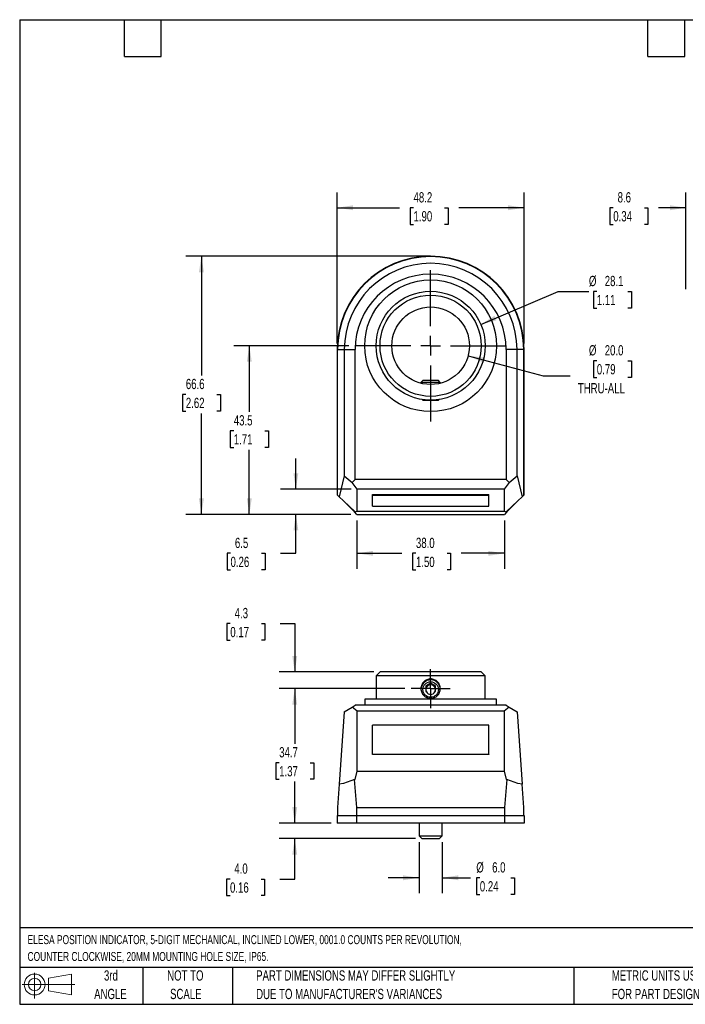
# Model space of a CAD drawing. Header units: millimetres. Extents: x 6 to 273, y 6 to 210.
# Tile 1 of 2: x 6 to 144, y 6 to 210. Entities that reach past the tile are written whole.
import ezdxf

# ---------------------------------------------------------------- set-up
doc = ezdxf.new("R2010")
doc.units = ezdxf.units.MM
doc.linetypes.add('CENTERX2', pattern=[20.32, 12.7, -2.54, 2.54, -2.54])
doc.layers.add('CENTER', color=40, linetype='CENTERX2')
doc.layers.add('DIMENSIONS', color=140, linetype='Continuous', lineweight=25)
doc.layers.add('TEXT', color=140, linetype='Continuous', lineweight=25)
doc.styles.add('SLDTEXTSTYLE0', font='TXT', dxfattribs={"width": 0.7})
doc.dimstyles.new('SLDDIMSTYLE0', dxfattribs={"dimtxt": 2.158008, "dimasz": 3.302, "dimexe": 0, "dimexo": 0.0625, "dimgap": 0.539502, "dimtad": 0, "dimtih": 1, "dimtoh": 1, "dimlfac": 1.25, "dimrnd": 1e-09, "dimzin": 12, "dimdsep": 46, "dimtxsty": 'SLDTEXTSTYLE0', "dimsah": 1, "dimcen": 0.09, "dimadec": 0, "dimazin": 3, "dimtfac": 1, "dimtofl": 0, "dimtmove": 0, "dimatfit": 3, "dimfxl": 0, "dimfrac": 2, "dimtolj": 1, "dimtzin": 12, "dimarcsym": 0})
doc.dimstyles.new('SLDDIMSTYLE1', dxfattribs={"dimtxt": 2.158008, "dimasz": 3.302, "dimexe": 0, "dimexo": 0.0625, "dimgap": 0.539502, "dimtad": 0, "dimtih": 1, "dimtoh": 1, "dimlfac": 1.25, "dimrnd": 1e-09, "dimzin": 4, "dimdsep": 46, "dimtxsty": 'SLDTEXTSTYLE0', "dimsah": 1, "dimcen": 0, "dimadec": 0, "dimazin": 1, "dimtfac": 1, "dimtofl": 0, "dimtmove": 0, "dimatfit": 3, "dimfxl": 0, "dimfrac": 2, "dimtolj": 1, "dimtzin": 12, "dimarcsym": 0})
doc.dimstyles.new('SLDDIMSTYLE2', dxfattribs={"dimtxt": 2.158008, "dimasz": 3.302, "dimexe": 0, "dimexo": 0.0625, "dimgap": 0.539502, "dimtad": 0, "dimtih": 1, "dimtoh": 1, "dimlfac": 1.25, "dimrnd": 1e-09, "dimzin": 12, "dimdsep": 46, "dimtxsty": 'SLDTEXTSTYLE0', "dimsah": 1, "dimcen": 0, "dimadec": 0, "dimazin": 3, "dimtfac": 1, "dimtofl": 0, "dimtmove": 0, "dimatfit": 3, "dimfxl": 0, "dimfrac": 2, "dimtolj": 1, "dimtzin": 12, "dimarcsym": 0})
doc.dimstyles.new('SLDDIMSTYLE3', dxfattribs={"dimtxt": 2.158008, "dimasz": 3.302, "dimexe": 0, "dimexo": 0.0625, "dimgap": 0.539502, "dimtad": 0, "dimtih": 1, "dimtoh": 1, "dimlfac": 1.25, "dimrnd": 1e-09, "dimzin": 4, "dimdsep": 46, "dimtxsty": 'SLDTEXTSTYLE0', "dimsah": 1, "dimcen": 0.09, "dimadec": 0, "dimazin": 1, "dimtfac": 1, "dimtofl": 0, "dimtmove": 0, "dimatfit": 3, "dimfxl": 0, "dimfrac": 2, "dimtolj": 1, "dimtzin": 12, "dimarcsym": 0})
doc.dimstyles.new('SLDDIMSTYLE4', dxfattribs={"dimtxt": 2.158008, "dimasz": 3.302, "dimexe": 0, "dimexo": 0.0625, "dimgap": 0.539502, "dimtad": 0, "dimtih": 1, "dimtoh": 1, "dimlfac": 1.25, "dimrnd": 1e-09, "dimzin": 12, "dimdsep": 46, "dimtxsty": 'SLDTEXTSTYLE0', "dimsah": 1, "dimcen": 0.09, "dimadec": 0, "dimazin": 3, "dimtfac": 1, "dimtmove": 0, "dimatfit": 0, "dimfxl": 0, "dimfrac": 2, "dimtolj": 1, "dimtzin": 12, "dimarcsym": 0})
doc.dimstyles.new('SLDDIMSTYLE5', dxfattribs={"dimtxt": 2.158008, "dimasz": 3.302, "dimexe": 0, "dimexo": 0.0625, "dimgap": 0.539502, "dimtad": 0, "dimtih": 1, "dimtoh": 1, "dimlfac": 1.25, "dimrnd": 1e-09, "dimzin": 4, "dimdsep": 46, "dimtxsty": 'SLDTEXTSTYLE0', "dimsah": 1, "dimcen": 0.09, "dimadec": 0, "dimazin": 1, "dimtfac": 1, "dimtmove": 0, "dimatfit": 0, "dimfxl": 0, "dimfrac": 2, "dimtolj": 1, "dimtzin": 12, "dimarcsym": 0})

# ---------------------------------------------------------------- blocks, each defined once
blk = doc.blocks.new('Block11')
at = {"color": 7, "linetype": 'Continuous', "lineweight": 18}
for p, q in [((2.59, 5.31), (2.59, 0)), ((5.48, 4.17), (10.18, 5.03)), ((5.48, 1.6), (5.48, 4.17)), ((10.18, 5.03), (10.18, 0.73)), ((0, 2.88), (10.87, 2.88)), ((5.48, 1.6), (10.18, 0.73))]:
    blk.add_line(p, q, dxfattribs=at)
for radius in [2.15, 1.29]:
    blk.add_circle((2.59, 2.88), radius, dxfattribs=at)
blk = doc.blocks.new('Block12')
at = {"color": 7, "linetype": 'Continuous'}
blk.add_blockref('Block11', (0, 0), dxfattribs=at)
blk = doc.blocks.new('_D')
at = {"layer": 'DIMENSIONS'}
for p, q in [((89.84, 160.74), (40.65, 160.74)), ((43.83, 160.74), (43.83, 136.13)), ((40.62, 132.22), (39.9, 132.22)), ((39.9, 132.22), (39.9, 128.79)), ((47.04, 132.22), (47.76, 132.22)), ((47.76, 132.22), (47.76, 128.79)), ((39.9, 128.79), (40.62, 128.79)), ((43.83, 107.46), (43.83, 128.3)), ((47.76, 128.79), (47.04, 128.79)), ((74.62, 107.46), (40.65, 107.46))]:
    blk.add_line(p, q, dxfattribs=at)
for points in [[(43.83, 160.74), (43.32, 157.44), (44.34, 157.44)], [(43.83, 107.46), (44.34, 110.76), (43.32, 110.76)]]:
    blk.add_solid(points, dxfattribs=at)
at = {"layer": 'DIMENSIONS', "char_height": 2.117, "attachment_point": 1, "style": 'SLDTEXTSTYLE0'}
for s, insert in [('66.6', (40.62, 135.43)), ('2.62', (40.62, 131.52))]:
    blk.add_mtext(s, dxfattribs=dict(at, insert=insert))
blk = doc.blocks.new('_D_1')
at = {"layer": 'DIMENSIONS'}
for p, q in [((71.83, 142.73), (71.83, 173.91)), ((110.39, 142.73), (110.39, 173.91)), ((71.83, 170.74), (84.66, 170.74)), ((87.58, 170.74), (86.86, 170.74)), ((86.86, 170.74), (86.86, 167.31)), ((94, 170.74), (94.72, 170.74)), ((94.72, 170.74), (94.72, 167.31)), ((110.39, 170.74), (96.92, 170.74)), ((86.86, 167.31), (87.58, 167.31)), ((94.72, 167.31), (94, 167.31))]:
    blk.add_line(p, q, dxfattribs=at)
for points in [[(71.83, 170.74), (75.13, 170.23), (75.13, 171.25)], [(110.39, 170.74), (107.09, 171.25), (107.09, 170.23)]]:
    blk.add_solid(points, dxfattribs=at)
at = {"layer": 'DIMENSIONS', "char_height": 2.117, "attachment_point": 1, "style": 'SLDTEXTSTYLE0'}
for s, insert in [('48.2', (87.58, 173.95)), ('1.90', (87.58, 170.04))]:
    blk.add_mtext(s, dxfattribs=dict(at, insert=insert))
blk = doc.blocks.new('_D_2')
at = {"layer": 'DIMENSIONS'}
for p, q in [((98.84, 140.19), (114.33, 136.04)), ((125.39, 139.17), (124.67, 139.17)), ((124.67, 139.17), (124.67, 135.74)), ((131.81, 139.17), (132.53, 139.17)), ((132.53, 139.17), (132.53, 135.74)), ((114.33, 136.04), (119.89, 136.04)), ((124.67, 135.74), (125.39, 135.74)), ((132.53, 135.74), (131.81, 135.74))]:
    blk.add_line(p, q, dxfattribs=at)
blk.add_solid([(98.84, 140.19), (101.89, 138.84), (102.16, 139.82)], dxfattribs=at)
at = {"layer": 'DIMENSIONS', "char_height": 2.117, "attachment_point": 1, "style": 'SLDTEXTSTYLE0'}
for s, insert in [('%%c', (123.76, 142.38)), ('20.0', (127.02, 142.38)), ('0.79', (125.39, 138.47)), ('THRU-ALL', (121.48, 134.56))]:
    blk.add_mtext(s, dxfattribs=dict(at, insert=insert))
blk = doc.blocks.new('_D_3')
at = {"layer": 'DIMENSIONS'}
for p, q in [((101.45, 146.66), (117.41, 153.47)), ((117.41, 153.47), (123.76, 153.47)), ((125.39, 153.47), (124.67, 153.47)), ((124.67, 153.47), (124.67, 150.04)), ((131.81, 153.47), (132.53, 153.47)), ((132.53, 153.47), (132.53, 150.04)), ((124.67, 150.04), (125.39, 150.04)), ((132.53, 150.04), (131.81, 150.04))]:
    blk.add_line(p, q, dxfattribs=at)
blk.add_solid([(101.45, 146.66), (104.69, 147.49), (104.29, 148.43)], dxfattribs=at)
at = {"layer": 'DIMENSIONS', "char_height": 2.117, "attachment_point": 1, "style": 'SLDTEXTSTYLE0'}
for s, insert in [('%%c', (123.76, 156.68)), ('28.1', (127.02, 156.68)), ('1.11', (125.39, 152.76))]:
    blk.add_mtext(s, dxfattribs=dict(at, insert=insert))
blk = doc.blocks.new('_D_4')
at = {"layer": 'DIMENSIONS'}
for p, q in [((75.89, 106.19), (75.89, 96.24)), ((106.33, 106.19), (106.33, 96.24)), ((75.89, 99.42), (85.15, 99.42)), ((88.08, 99.42), (87.35, 99.42)), ((87.35, 99.42), (87.35, 95.99)), ((94.49, 99.42), (95.22, 99.42)), ((95.22, 99.42), (95.22, 95.99)), ((106.33, 99.42), (97.41, 99.42)), ((87.35, 95.99), (88.08, 95.99)), ((95.22, 95.99), (94.49, 95.99))]:
    blk.add_line(p, q, dxfattribs=at)
for points in [[(75.89, 99.42), (79.19, 98.91), (79.19, 99.92)], [(106.33, 99.42), (103.02, 99.92), (103.02, 98.91)]]:
    blk.add_solid(points, dxfattribs=at)
at = {"layer": 'DIMENSIONS', "char_height": 2.117, "attachment_point": 1, "style": 'SLDTEXTSTYLE0'}
for s, insert in [('38.0', (88.08, 102.63)), ('1.50', (88.08, 98.71))]:
    blk.add_mtext(s, dxfattribs=dict(at, insert=insert))
blk = doc.blocks.new('_D_5')
at = {"layer": 'DIMENSIONS'}
for p, q in [((63.31, 112.64), (63.31, 118.99)), ((74.69, 112.64), (60.14, 112.64)), ((74.62, 107.46), (60.14, 107.46)), ((63.31, 99.42), (63.31, 107.46)), ((49.84, 99.42), (49.11, 99.42)), ((49.11, 99.42), (49.11, 95.99)), ((56.25, 99.42), (56.98, 99.42)), ((56.98, 99.42), (56.98, 95.99)), ((60.14, 99.42), (63.31, 99.42)), ((49.11, 95.99), (49.84, 95.99)), ((56.98, 95.99), (56.25, 95.99))]:
    blk.add_line(p, q, dxfattribs=at)
for points in [[(63.31, 112.64), (63.82, 115.95), (62.81, 115.95)], [(63.31, 107.46), (62.81, 104.16), (63.82, 104.16)]]:
    blk.add_solid(points, dxfattribs=at)
at = {"layer": 'DIMENSIONS', "char_height": 2.117, "attachment_point": 1, "style": 'SLDTEXTSTYLE0'}
for s, insert in [('6.5', (50.74, 102.63)), ('0.26', (49.84, 98.71))]:
    blk.add_mtext(s, dxfattribs=dict(at, insert=insert))
blk = doc.blocks.new('_D_6')
at = {"layer": 'DIMENSIONS'}
for p, q in [((74.21, 142.26), (50.54, 142.26)), ((53.71, 142.26), (53.71, 128.63)), ((50.51, 124.71), (49.78, 124.71)), ((49.78, 124.71), (49.78, 121.28)), ((56.92, 124.71), (57.64, 124.71)), ((57.64, 124.71), (57.64, 121.28)), ((49.78, 121.28), (50.51, 121.28)), ((53.71, 107.46), (53.71, 120.8)), ((57.64, 121.28), (56.92, 121.28)), ((74.62, 107.46), (50.54, 107.46))]:
    blk.add_line(p, q, dxfattribs=at)
for points in [[(53.71, 142.26), (53.2, 138.96), (54.22, 138.96)], [(53.71, 107.46), (54.22, 110.76), (53.2, 110.76)]]:
    blk.add_solid(points, dxfattribs=at)
at = {"layer": 'DIMENSIONS', "char_height": 2.117, "attachment_point": 1, "style": 'SLDTEXTSTYLE0'}
for s, insert in [('43.5', (50.51, 127.93)), ('1.71', (50.51, 124.01))]:
    blk.add_mtext(s, dxfattribs=dict(at, insert=insert))
blk = doc.blocks.new('SW_CENTERMARKSYMBOL_0')
at = {"layer": 'CENTER', "color": 0}
for p, q in [((0, 4.064), (0, 15.632)), ((0, 0), (0, 2.032)), ((-4.064, 0), (-15.632, 0)), ((0, 0), (-2.032, 0)), ((0, 0), (0, -2.032)), ((0, 0), (2.032, 0)), ((4.064, 0), (15.632, 0)), ((0, -4.064), (0, -15.632))]:
    blk.add_line(p, q, dxfattribs=at)
blk = doc.blocks.new('_D_7')
at = {"layer": 'DIMENSIONS'}
for p, q in [((49.79, 84.94), (49.06, 84.94)), ((49.06, 84.94), (49.06, 81.51)), ((56.2, 84.94), (56.93, 84.94)), ((56.93, 84.94), (56.93, 81.51)), ((60.09, 84.94), (63.08, 84.94)), ((63.08, 84.94), (63.08, 74.94)), ((49.06, 81.51), (49.79, 81.51)), ((56.93, 81.51), (56.2, 81.51)), ((79.4, 74.94), (59.9, 74.94)), ((85.81, 71.5), (59.9, 71.5)), ((63.08, 71.5), (63.08, 65.15))]:
    blk.add_line(p, q, dxfattribs=at)
for points in [[(63.08, 74.94), (63.59, 78.24), (62.57, 78.24)], [(63.08, 71.5), (62.57, 68.19), (63.59, 68.19)]]:
    blk.add_solid(points, dxfattribs=at)
at = {"layer": 'DIMENSIONS', "char_height": 2.117, "attachment_point": 1, "style": 'SLDTEXTSTYLE0'}
for s, insert in [('4.3', (50.69, 88.15)), ('0.17', (49.79, 84.23))]:
    blk.add_mtext(s, dxfattribs=dict(at, insert=insert))
blk = doc.blocks.new('_D_8')
at = {"layer": 'DIMENSIONS'}
for p, q in [((85.81, 71.5), (59.9, 71.5)), ((63.08, 71.5), (63.08, 60.12)), ((59.87, 56.21), (59.15, 56.21)), ((59.15, 56.21), (59.15, 52.78)), ((66.29, 56.21), (67.01, 56.21)), ((67.01, 56.21), (67.01, 52.78)), ((59.15, 52.78), (59.87, 52.78)), ((63.08, 43.74), (63.08, 52.3)), ((67.01, 52.78), (66.29, 52.78)), ((70.56, 43.74), (59.9, 43.74))]:
    blk.add_line(p, q, dxfattribs=at)
for points in [[(63.08, 71.5), (62.57, 68.19), (63.59, 68.19)], [(63.08, 43.74), (63.59, 47.04), (62.57, 47.04)]]:
    blk.add_solid(points, dxfattribs=at)
at = {"layer": 'DIMENSIONS', "char_height": 2.117, "attachment_point": 1, "style": 'SLDTEXTSTYLE0'}
for s, insert in [('34.7', (59.87, 59.42)), ('1.37', (59.87, 55.51))]:
    blk.add_mtext(s, dxfattribs=dict(at, insert=insert))
blk = doc.blocks.new('_D_9')
at = {"layer": 'DIMENSIONS'}
for p, q in [((63.08, 43.74), (63.08, 50.09)), ((70.56, 43.74), (59.9, 43.74)), ((88, 40.54), (59.9, 40.54)), ((63.08, 32.21), (63.08, 40.54)), ((49.73, 32.21), (49, 32.21)), ((49, 32.21), (49, 28.78)), ((56.14, 32.21), (56.86, 32.21)), ((56.86, 32.21), (56.86, 28.78)), ((60.03, 32.21), (63.08, 32.21)), ((49, 28.78), (49.73, 28.78)), ((56.86, 28.78), (56.14, 28.78))]:
    blk.add_line(p, q, dxfattribs=at)
for points in [[(63.08, 43.74), (63.59, 47.04), (62.57, 47.04)], [(63.08, 40.54), (62.57, 37.23), (63.59, 37.23)]]:
    blk.add_solid(points, dxfattribs=at)
at = {"layer": 'DIMENSIONS', "char_height": 2.117, "attachment_point": 1, "style": 'SLDTEXTSTYLE0'}
for s, insert in [('4.0', (50.62, 35.42)), ('0.16', (49.73, 31.51))]:
    blk.add_mtext(s, dxfattribs=dict(at, insert=insert))
blk = doc.blocks.new('_D_10')
at = {"layer": 'DIMENSIONS'}
for p, q in [((88.71, 39.83), (88.71, 29.28)), ((93.51, 39.83), (93.51, 29.28)), ((88.71, 32.46), (82.36, 32.46)), ((93.51, 32.46), (99.33, 32.46)), ((101.26, 32.46), (100.54, 32.46)), ((100.54, 32.46), (100.54, 29.03)), ((107.67, 32.46), (108.4, 32.46)), ((108.4, 32.46), (108.4, 29.03)), ((100.54, 29.03), (101.26, 29.03)), ((108.4, 29.03), (107.67, 29.03))]:
    blk.add_line(p, q, dxfattribs=at)
for points in [[(88.71, 32.46), (85.41, 32.97), (85.41, 31.95)], [(93.51, 32.46), (96.81, 31.95), (96.81, 32.97)]]:
    blk.add_solid(points, dxfattribs=at)
at = {"layer": 'DIMENSIONS', "char_height": 2.117, "attachment_point": 1, "style": 'SLDTEXTSTYLE0'}
for s, insert in [('%%c', (100.53, 35.67)), ('6.0', (103.79, 35.67)), ('0.24', (101.26, 31.76))]:
    blk.add_mtext(s, dxfattribs=dict(at, insert=insert))
blk = doc.blocks.new('SW_CENTERMARKSYMBOL_1')
at = {"layer": 'CENTER', "color": 0}
for p, q in [((0, 2.032), (0, 4.032)), ((0, 0), (0, 2.032)), ((-2.032, 0), (-4.032, 0)), ((0, 0), (-2.032, 0)), ((0, 0), (0, -2.032)), ((0, 0), (2.032, 0)), ((2.032, 0), (4.032, 0)), ((0, -2.032), (0, -4.032))]:
    blk.add_line(p, q, dxfattribs=at)
blk = doc.blocks.new('_D_14')
at = {"layer": 'DIMENSIONS'}
for p, q in [((143.76, 153.97), (143.76, 173.91)), ((150.64, 158.31), (150.64, 173.91)), ((128.78, 170.74), (128.05, 170.74)), ((128.05, 170.74), (128.05, 167.31)), ((135.19, 170.74), (135.92, 170.74)), ((135.92, 170.74), (135.92, 167.31)), ((143.76, 170.74), (138.12, 170.74)), ((150.64, 170.74), (156.99, 170.74)), ((128.05, 167.31), (128.78, 167.31)), ((135.92, 167.31), (135.19, 167.31))]:
    blk.add_line(p, q, dxfattribs=at)
for points in [[(143.76, 170.74), (140.46, 171.25), (140.46, 170.23)], [(150.64, 170.74), (153.94, 170.23), (153.94, 171.25)]]:
    blk.add_solid(points, dxfattribs=at)
at = {"layer": 'DIMENSIONS', "char_height": 2.117, "attachment_point": 1, "style": 'SLDTEXTSTYLE0'}
for s, insert in [('8.6', (129.68, 173.95)), ('0.34', (128.78, 170.04))]:
    blk.add_mtext(s, dxfattribs=dict(at, insert=insert))

msp = doc.modelspace()

# ---------------------------------------------------------------- linework, layer by layer
for p, q in [((71.829347, 141.458167), (71.829347, 111.521047)), ((71.909347, 141.458167), (73.292219, 141.458167)), ((71.909347, 111.441047), (71.909347, 141.458167)), ((73.292219, 141.458167), (75.529011, 141.458167)), ((73.292219, 141.458167), (73.292219, 115.418584)), ((75.529011, 114.683592), (75.529011, 141.458167)), ((106.689683, 141.458167), (106.689683, 114.683592)), ((108.926474, 141.458167), (106.689683, 141.458167)), ((108.926474, 115.418584), (108.926474, 141.458167)), ((110.309347, 141.458167), (108.926474, 141.458167)), ((110.309347, 111.441047), (110.309347, 141.458167)), ((110.389347, 111.521047), (110.389347, 141.458167)), ((89.501747, 135.098167), (89.109347, 134.705767)), ((89.109347, 134.705767), (89.109347, 134.5122)), ((93.109347, 134.705767), (89.109347, 134.705767)), ((92.716947, 135.098167), (89.501747, 135.098167)), ((93.109347, 134.705767), (92.716947, 135.098167)), ((93.109347, 134.5122), (93.109347, 134.705767)), ((89.365674, 131.154239), (89.501747, 131.018167)), ((89.501747, 131.018167), (92.716947, 131.018167)), ((92.716947, 131.018167), (92.853019, 131.154239)), ((73.292219, 115.418584), (72.249508, 111.100885)), ((73.292219, 115.418584), (74.916047, 114.045667)), ((74.916047, 114.045667), (75.529011, 114.683592)), ((75.956227, 112.644236), (74.916047, 114.045667)), ((106.689683, 114.683592), (75.529011, 114.683592)), ((107.302647, 114.045667), (106.262467, 112.644236)), ((106.689683, 114.683592), (107.302647, 114.045667)), ((107.302647, 114.045667), (108.926474, 115.418584)), ((108.926474, 115.418584), (109.969185, 111.100885)), ((106.262467, 112.644236), (75.956227, 112.644236)), ((75.956227, 108.113959), (75.956227, 112.644236)), ((106.262467, 112.644236), (106.262467, 108.113959)), ((71.829347, 111.521047), (71.909347, 111.441047)), ((72.249508, 111.100885), (71.909347, 111.441047)), ((73.109995, 110.240399), (72.249508, 111.100885)), ((73.109995, 110.240399), (75.526794, 107.969351)), ((75.381043, 107.969351), (73.109995, 110.240399)), ((79.109347, 111.566592), (103.109347, 111.566592)), ((79.109347, 111.365358), (79.109347, 111.566592)), ((103.109347, 111.365358), (79.109347, 111.365358)), ((79.109347, 109.167733), (79.109347, 111.365358)), ((103.109347, 111.365358), (103.109347, 111.566592)), ((103.109347, 109.167733), (103.109347, 111.365358)), ((106.6919, 107.969351), (109.108699, 110.240399)), ((109.108699, 110.240399), (106.837651, 107.969351)), ((109.969185, 111.100885), (109.108699, 110.240399)), ((110.309347, 111.441047), (109.969185, 111.100885)), ((110.309347, 111.441047), (110.389347, 111.521047)), ((75.892227, 107.458167), (75.381043, 107.969351)), ((75.381043, 107.969351), (75.526794, 107.969351)), ((75.526794, 107.969351), (75.956227, 108.113959)), ((75.956227, 108.113959), (106.262467, 108.113959)), ((79.109347, 109.167733), (103.109347, 109.167733)), ((106.262467, 108.113959), (106.6919, 107.969351)), ((106.837651, 107.969351), (106.326467, 107.458167)), ((106.6919, 107.969351), (106.837651, 107.969351)), ((75.892227, 107.458167), (106.326467, 107.458167)), ((80.669347, 74.935953), (79.869347, 74.135953)), ((79.869347, 74.135953), (79.869347, 69.335953)), ((102.349347, 74.135953), (79.869347, 74.135953)), ((101.549347, 74.935953), (80.669347, 74.935953)), ((102.349347, 74.135953), (101.549347, 74.935953)), ((102.349347, 69.335953), (102.349347, 74.135953)), ((91.109347, 72.626654), (90.109347, 72.049303)), ((90.109347, 72.049303), (90.109347, 70.894603)), ((92.109347, 72.049303), (91.109347, 72.626654)), ((92.109347, 70.894603), (92.109347, 72.049303)), ((77.509347, 69.335953), (77.509347, 68.055953)), ((104.709347, 69.335953), (77.509347, 69.335953)), ((90.109347, 70.894603), (90.238804, 70.819861)), ((91.97989, 70.819861), (92.109347, 70.894603)), ((104.709347, 68.055953), (104.709347, 69.335953)), ((73.292219, 66.711953), (74.916047, 67.687647)), ((74.916047, 67.687647), (75.529011, 68.055953)), ((75.956227, 66.878531), (74.916047, 67.687647)), ((106.689683, 68.055953), (75.529011, 68.055953)), ((107.302647, 67.687647), (106.262467, 66.878531)), ((106.689683, 68.055953), (107.302647, 67.687647)), ((107.302647, 67.687647), (108.926474, 66.711953)), ((73.292219, 66.711953), (72.249508, 51.800489)), ((75.956227, 54.431698), (75.956227, 66.878531)), ((106.262467, 66.878531), (75.956227, 66.878531)), ((106.262467, 66.878531), (106.262467, 54.431698)), ((108.926474, 66.711953), (109.969185, 51.800489)), ((103.109347, 63.99097), (79.109347, 63.99097)), ((79.109347, 57.976937), (79.109347, 63.99097)), ((103.109347, 57.976937), (103.109347, 63.99097)), ((79.109347, 57.976937), (103.109347, 57.976937)), ((79.109347, 57.903694), (79.109347, 57.976937)), ((103.109347, 57.903694), (79.109347, 57.903694)), ((103.109347, 57.976937), (103.109347, 57.903694)), ((75.526794, 52.77881), (75.956227, 54.431698)), ((75.956227, 54.431698), (106.262467, 54.431698)), ((106.262467, 54.431698), (106.6919, 52.77881)), ((72.249508, 51.800489), (71.909347, 46.935953)), ((73.109995, 51.952216), (72.249508, 51.800489)), ((75.381043, 52.77881), (73.109995, 51.952216)), ((75.892227, 46.935953), (75.381043, 52.77881)), ((75.381043, 52.77881), (75.526794, 52.77881)), ((106.837651, 52.77881), (106.326467, 46.935953)), ((106.6919, 52.77881), (106.837651, 52.77881)), ((109.108699, 51.952216), (106.837651, 52.77881)), ((109.969185, 51.800489), (109.108699, 51.952216)), ((110.309347, 46.935953), (109.969185, 51.800489)), ((71.909347, 46.935953), (71.909347, 45.335953)), ((75.892227, 45.335953), (75.892227, 46.935953)), ((75.892227, 46.935953), (106.326467, 46.935953)), ((106.326467, 46.935953), (106.326467, 45.335953)), ((110.309347, 45.335953), (110.309347, 46.935953)), ((71.829347, 45.335953), (75.892227, 45.335953)), ((71.829347, 45.335953), (71.829347, 43.735953)), ((71.909347, 45.335953), (75.892227, 45.335953)), ((75.892227, 45.335953), (106.326467, 45.335953)), ((75.892227, 43.735953), (75.892227, 45.335953)), ((106.326467, 45.335953), (106.326467, 43.735953)), ((106.326467, 45.335953), (110.389347, 45.335953)), ((106.326467, 45.335953), (110.309347, 45.335953)), ((110.389347, 45.335953), (110.389347, 43.735953)), ((75.892227, 43.735953), (71.829347, 43.735953)), ((106.326467, 43.735953), (75.892227, 43.735953)), ((88.709347, 43.735953), (88.709347, 41.095953)), ((93.509347, 41.095953), (93.509347, 43.735953)), ((110.389347, 43.735953), (106.326467, 43.735953)), ((88.709347, 41.095953), (89.269347, 40.535953)), ((88.709347, 41.095953), (93.509347, 41.095953)), ((92.949347, 40.535953), (93.509347, 41.095953)), ((89.269347, 40.535953), (92.949347, 40.535953))]:
    msp.add_line(p, q)
for centre, radius in [((91.109347, 142.258167), 13.6), ((91.109347, 142.258167), 11.24), ((91.109347, 142.258167), 10.44), ((91.109347, 142.258167), 8), ((91.109347, 71.311953), 1.6076)]:
    msp.add_circle(centre, radius)
for centre, radius, start, end in [((91.109347, 141.458167), 19.28, 0, 180), ((91.109347, 141.458167), 19.2, 0, 180), ((91.109347, 141.458167), 17.817127, 0, 180), ((91.109347, 141.458167), 15.580336, 0, 180), ((91.109347, 71.311953), 2, 0.17594802, 178.67496498), ((91.109347, 71.311953), 1, 0, 180), ((91.109347, 71.311953), 1, 180, 209.47819396), ((91.109347, 71.311953), 1, 330.52180604, 0), ((91.109347, 71.311953), 1, 209.47819395, 330.52180605)]:
    msp.add_arc(centre, radius, start, end)
msp.add_open_spline([(93.024634, 70.920041), (92.986556, 70.793405), (92.936556, 70.672217), (92.813195, 70.440427), (92.739763, 70.330337), (92.492691, 70.02829), (92.286068, 69.857906), (91.941901, 69.672818), (91.819357, 69.621632), (91.568554, 69.544973), (91.440661, 69.519237), (91.179884, 69.492906), (91.046506, 69.492678), (90.786496, 69.517866), (90.658377, 69.543008), (90.279815, 69.657107), (90.046488, 69.781541), (89.741733, 70.030739), (89.649605, 70.12259), (89.483776, 70.323566), (89.409608, 70.43391), (89.285949, 70.663925), (89.235687, 70.784158), (89.158688, 71.035321), (89.132546, 71.16536), (89.093248, 71.554902), (89.119061, 71.822751), (89.231851, 72.197392), (89.282462, 72.320333), (89.405399, 72.551259), (89.477434, 72.65953), (89.642584, 72.861844), (89.736236, 72.955924), (89.937089, 73.12161), (90.045119, 73.194411), (90.277007, 73.319289), (90.398254, 73.369813), (90.647591, 73.446283), (90.777602, 73.472625), (91.039238, 73.499044), (91.169767, 73.499317), (91.430254, 73.474371), (91.561172, 73.448621), (91.811281, 73.373277), (91.931771, 73.323749), (92.163539, 73.200623), (92.27349, 73.127418), (92.575663, 72.880709), (92.746234, 72.674316), (92.931735, 72.33015), (92.983101, 72.20742), (93.059859, 71.957086), (93.085747, 71.829228), (93.112352, 71.568067), (93.112676, 71.434953), (93.087741, 71.175009), (93.062712, 71.046677), (93.024634, 70.920041)], degree=3, knots=[0, 0, 0, 0, 0.03125, 0.03125, 0.0625, 0.0625, 0.125, 0.125, 0.15625, 0.15625, 0.1875, 0.1875, 0.21875, 0.21875, 0.25, 0.25, 0.3125, 0.3125, 0.34375, 0.34375, 0.375, 0.375, 0.40625, 0.40625, 0.4375, 0.4375, 0.5, 0.5, 0.53125, 0.53125, 0.5625, 0.5625, 0.59375, 0.59375, 0.625, 0.625, 0.65625, 0.65625, 0.6875, 0.6875, 0.71875, 0.71875, 0.75, 0.75, 0.78125, 0.78125, 0.8125, 0.8125, 0.875, 0.875, 0.90625, 0.90625, 0.9375, 0.9375, 0.96875, 0.96875, 1, 1, 1, 1])
at = {"layer": 'DIMENSIONS'}
msp.add_line((91.109347, 160.738167), (87.139338, 160.738167), dxfattribs=at)
at = {"layer": 'TEXT'}
for p, q in [((6.35, 209.55), (273.05, 209.55)), ((6.35, 209.55), (6.35, 6.35)), ((27.94, 201.93), (27.94, 209.55)), ((35.56, 201.93), (35.56, 209.55)), ((135.89, 201.93), (135.89, 209.55)), ((143.51, 201.93), (143.51, 209.55)), ((27.94, 201.93), (35.56, 201.93)), ((135.89, 201.93), (143.51, 201.93)), ((273.05, 22.126108), (6.35, 22.126108)), ((273.05, 13.97), (6.35, 13.97)), ((31.75, 13.97), (31.75, 6.35)), ((50.211628, 13.97), (50.211628, 6.35)), ((120.646478, 13.97), (120.646478, 6.35)), ((6.35, 6.35), (273.05, 6.35))]:
    msp.add_line(p, q, dxfattribs=at)

# ---------------------------------------------------------------- block references
at = {"layer": 'CENTER'}
for name, p in [('SW_CENTERMARKSYMBOL_0', (91.109347, 142.258167)), ('SW_CENTERMARKSYMBOL_1', (91.109347, 71.495953))]:
    msp.add_blockref(name, p, dxfattribs=at)
at = {"layer": 'TEXT'}
msp.add_blockref('Block12', (6.837939, 7.553855), dxfattribs=at)

# ---------------------------------------------------------------- texts
at = {"layer": 'TEXT', "style": 'SLDTEXTSTYLE0'}
for s, insert, char_height, attachment_point in [('ELESA POSITION INDICATOR, 5-DIGIT MECHANICAL, INCLINED LOWER, 0001.0 COUNTS PER REVOLUTION,', (7.965734, 20.620225), 1.85208333, 1), ('COUNTER CLOCKWISE, 20MM MOUNTING HOLE SIZE, IP65.', (7.965734, 17.150781), 1.85208333, 1), ('3rd', (25.162451, 13.363993), 2.1166667, 2), ('NOT TO', (40.515774, 13.363993), 2.1166667, 2), ('PART DIMENSIONS MAY DIFFER SLIGHTLY', (55.119284, 13.363993), 2.11666667, 1), ('METRIC UNITS USED', (128.478371, 13.363994), 2.11666667, 1), ('ANGLE', (25.064948, 9.541771), 2.1166667, 2), ('SCALE', (40.612053, 9.541771), 2.1166667, 2), ("DUE TO MANUFACTURER'S VARIANCES", (55.119284, 9.541771), 2.11666667, 1), ('FOR PART DESIGN', (128.478371, 9.541772), 2.11666667, 1)]:
    msp.add_mtext(s, dxfattribs=dict(at, insert=insert, char_height=char_height, attachment_point=attachment_point))

# ---------------------------------------------------------------- dimensions: what is measured, and where the dimension line sits
at = {"layer": 'DIMENSIONS'}
for base, p1, p2, dimstyle, picture, middle in [((110.389347, 170.738167), (71.829347, 141.458167), (110.389347, 141.458167), 'SLDDIMSTYLE0', '_D_1', (90.789407, 170.738167)), ((143.761804, 170.738167), (150.641804, 157.038503), (143.761804, 152.698167), 'SLDDIMSTYLE4', '_D_14', (131.984949, 170.738167)), ((106.326467, 99.415006), (75.892227, 107.458167), (106.326467, 107.458167), 'SLDDIMSTYLE3', '_D_4', (91.284257, 99.415006))]:
    dim = msp.add_linear_dim(base=base, p1=p1, p2=p2, dimstyle=dimstyle, dxfattribs=at)
    dim.commit()
    dim.dimension.update_dxf_attribs({"geometry": picture, "text_midpoint": middle, "dimtype": 160})
for base, p1, p2, dimstyle, picture, middle in [((43.829347, 107.458167), (91.109347, 160.738167), (75.892227, 107.458167), 'SLDDIMSTYLE0', '_D', (43.829347, 132.216471)), ((53.71204, 142.258167), (75.892227, 107.458167), (75.477347, 142.258167), 'SLDDIMSTYLE0', '_D_6', (53.71204, 124.713631)), ((63.313829, 107.458167), (75.956227, 112.644236), (75.892227, 107.458167), 'SLDDIMSTYLE4', '_D_5', (63.313829, 99.415006)), ((63.078962, 74.935953), (87.077347, 71.495953), (80.669347, 74.935953), 'SLDDIMSTYLE4', '_D_7', (63.078962, 84.935953)), ((63.078962, 43.735953), (87.077347, 71.495953), (71.829347, 43.735953), 'SLDDIMSTYLE0', '_D_8', (63.078962, 56.208634)), ((63.078962, 40.535953), (71.829347, 43.735953), (89.269347, 40.535953), 'SLDDIMSTYLE5', '_D_9', (63.078962, 32.208089))]:
    dim = msp.add_linear_dim(base=base, p1=p1, p2=p2, angle=90, dimstyle=dimstyle, dxfattribs=at)
    dim.commit()
    dim.dimension.update_dxf_attribs({"geometry": picture, "text_midpoint": middle, "dimtype": 160})
dim = msp.add_diameter_dim_2p(p1=(80.768803, 137.852402), p2=(101.44989, 146.663931), dimstyle='SLDDIMSTYLE2', dxfattribs=at)
dim.commit()
dim.dimension.update_dxf_attribs({"geometry": '_D_3', "text_midpoint": (128.598726, 153.46538), "dimtype": 163})
dim = msp.add_diameter_dim_2p(p1=(83.38194, 144.328719), p2=(98.836753, 140.187614), text='<>\\PTHRU-ALL', dimstyle='SLDDIMSTYLE1', dxfattribs=at)
dim.commit()
dim.dimension.update_dxf_attribs({"geometry": '_D_2', "text_midpoint": (128.598726, 137.150635), "dimtype": 163})
dim = msp.add_linear_dim(base=(93.509347, 32.459864), p1=(88.709347, 41.095953), p2=(93.509347, 41.095953), angle=0, text='%%c<>', dimstyle='SLDDIMSTYLE5', dxfattribs=at)
dim.commit()
dim.dimension.update_dxf_attribs({"geometry": '_D_10', "text_midpoint": (104.468325, 32.459864), "dimtype": 160})

doc.saveas('drawing.dxf')
